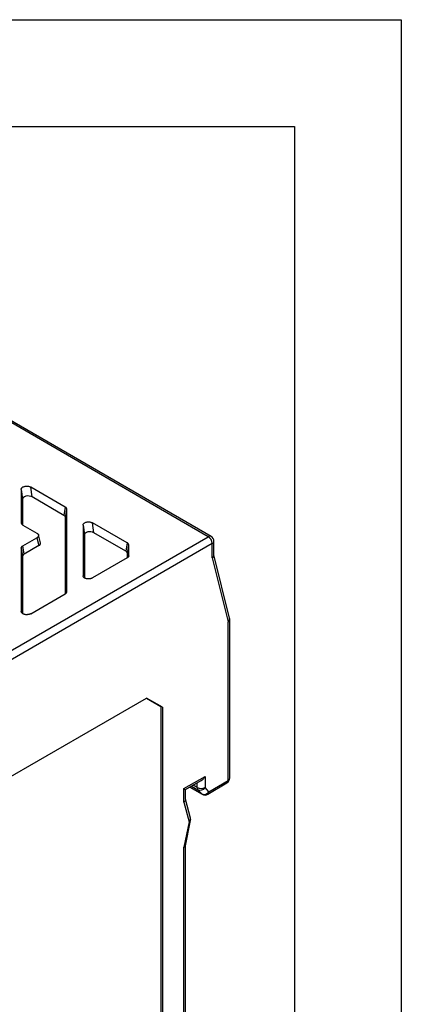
# Model space of a CAD drawing. Header units: millimetres. Extents: x 0 to 314, y 0 to 243.
# Tile 13 of 13: x 289 to 314, y 177 to 243. Entities that reach past the tile are written whole.
import ezdxf

# ---------------------------------------------------------------- set-up
doc = ezdxf.new("R2010")
doc.units = ezdxf.units.MM
doc.header["$LTSCALE"] = 1.125
doc.layers.add('TEXT', color=140, linetype='Continuous', lineweight=25)

msp = doc.modelspace()

# ---------------------------------------------------------------- linework, layer by layer
at = {"color": 7, "linetype": 'Continuous'}
for p, q in [((0.003, 242.891), (314.328, 242.891)), ((314.328, 242.891), (314.328, 0.003))]:
    msp.add_line(p, q, dxfattribs=at)
for p, q in [((301.398, 208.296), (287.358, 216.401)), ((301.585, 208.315), (287.545, 216.42)), ((291.819, 210.274), (289.502, 211.612)), ((289.593, 210.953), (289.502, 211.612)), ((288.868, 211.46), (288.868, 209.226)), ((288.868, 211.46), (288.959, 210.802)), ((291.728, 209.721), (289.593, 210.953)), ((288.959, 210.802), (288.959, 209.089)), ((291.819, 210.274), (291.728, 209.721)), ((291.837, 209.569), (291.928, 210.123)), ((291.837, 204.496), (291.837, 209.569)), ((291.928, 204.632), (291.928, 210.123)), ((288.977, 209.074), (289.919, 208.53)), ((293.008, 209.07), (293.008, 205.685)), ((293.008, 209.07), (293.099, 208.412)), ((295.959, 207.884), (293.642, 209.222)), ((293.733, 208.563), (293.642, 209.222)), ((284.744, 198.682), (301.398, 208.296)), ((288.977, 207.683), (289.919, 208.227)), ((289.919, 208.227), (290.048, 207.696)), ((290.154, 207.877), (290.024, 208.41)), ((293.099, 208.412), (293.099, 205.539)), ((295.868, 207.331), (293.733, 208.563)), ((301.663, 207.837), (285.009, 198.223)), ((289.068, 207.13), (288.977, 207.683)), ((290.048, 207.696), (289.068, 207.13)), ((295.959, 207.884), (295.868, 207.331)), ((295.977, 207.18), (296.068, 207.733)), ((296.068, 207.022), (296.068, 207.733)), ((301.663, 206.88), (301.663, 207.837)), ((301.773, 207.06), (301.773, 207.99)), ((288.868, 207.532), (288.868, 203.295)), ((288.868, 207.532), (288.959, 206.979)), ((288.959, 206.979), (288.959, 203.149)), ((295.977, 206.886), (295.977, 207.18)), ((301.663, 206.88), (302.724, 202.593)), ((302.822, 202.837), (301.773, 207.079)), ((295.959, 206.871), (293.642, 205.533)), ((289.502, 203.143), (291.819, 204.481)), ((302.724, 191.986), (302.724, 202.593)), ((302.833, 192.139), (302.833, 202.747)), ((280.291, 187.701), (297.265, 197.5)), ((297.252, 197.493), (298.216, 196.936)), ((298.331, 196.885), (297.265, 197.5)), ((298.216, 196.936), (298.216, 162.029)), ((298.331, 196.885), (298.216, 196.936)), ((298.331, 196.885), (298.331, 161.973)), ((299.757, 191.437), (301.183, 192.26)), ((299.866, 191.374), (300.918, 191.981)), ((300.653, 191.512), (300.653, 191.828)), ((301.183, 192.26), (301.183, 191.512)), ((301.364, 191.062), (302.648, 191.816)), ((301.44, 191.232), (302.724, 191.986)), ((299.757, 190.525), (299.757, 191.437)), ((299.867, 190.707), (299.867, 191.374)), ((300.151, 191.538), (300.989, 191.06)), ((300.957, 191.084), (300.157, 191.542)), ((300.274, 191.609), (300.7, 191.365)), ((300.653, 191.512), (300.378, 191.669)), ((300.957, 191.084), (300.7, 191.365)), ((301.44, 191.232), (301.183, 191.512)), ((299.757, 190.525), (300.106, 189.221)), ((300.203, 189.471), (299.867, 190.728)), ((300.106, 189.221), (299.757, 187.513)), ((299.861, 187.601), (300.209, 189.299)), ((299.757, 169.007), (299.757, 187.513)), ((299.867, 169.374), (299.867, 187.638))]:
    msp.add_line(p, q)
at = {"flags": 128}
msp.add_lwpolyline([(300.989, 191.06), (300.977, 191.067), (300.957, 191.084)], dxfattribs=at)
for centre, radius, start, end in [((301.508, 208.143), 0.189, 65.69288, 125.61758), ((301.087, 207.81), 0.576, 2.60548, 57.39452), ((301.398, 207.99), 0.375, 360, 60.00269), ((301.585, 208.008), 0.189, 294.37466, 354.3052), ((302.579, 202.794), 0.248, 305.85583, 9.89206), ((302.646, 202.765), 0.189, 294.37466, 354.3052), ((302.458, 202.747), 0.375, 0, 13.89685), ((302.458, 192.139), 0.375, 300.42849, 0), ((302.538, 191.966), 0.186, 306.18481, 6.13477), ((302.646, 192.158), 0.189, 294.37466, 354.3052), ((300.917, 192.025), 0.577, 242.73483, 297.38064), ((300.869, 191.5), 0.216, 176.80667, 218.74219), ((300.855, 191.721), 0.388, 246.49408, 327.54243), ((301.112, 191.44), 0.388, 246.49406, 327.54243), ((301.254, 191.212), 0.186, 306.18481, 6.13477), ((301.175, 191.385), 0.375, 240.26713, 300.42849), ((299.956, 189.423), 0.252, 306.63676, 10.94694), ((300.095, 189.342), 0.121, 275.19494, 339.42362), ((299.841, 189.374), 0.375, 0, 14.99897), ((299.841, 189.374), 0.375, 348.43528, 0)]:
    msp.add_arc(centre, radius, start, end)
for centre, major_axis, ratio, start_param, end_param in [((289.338, 210.791), (0.379, -0.016), 0.602386, 0.856664, 3.167126), ((291.458, 209.568), (0.379, 0.003), 0.5726, 6.27924, 7.056582), ((293.478, 208.401), (0.379, -0.016), 0.602386, 0.856664, 3.167126), ((289.775, 207.847), (0.382, 0), 0.566212, 5.507472, 6.420145), ((289.338, 206.977), (0.379, -0.003), 0.5726, 2.368208, 3.145627), ((295.598, 207.178), (0.379, 0.003), 0.5726, 6.27924, 7.056582)]:
    msp.add_ellipse(centre, major_axis=major_axis, ratio=ratio, start_param=start_param, end_param=end_param)
for points, knots in [([(288.868, 211.46), (288.869, 211.471), (288.87, 211.491), (288.88, 211.521), (288.897, 211.549), (288.921, 211.576), (288.957, 211.608), (289.013, 211.64), (289.092, 211.665), (289.179, 211.679), (289.269, 211.679), (289.355, 211.668), (289.436, 211.646), (289.48, 211.623), (289.502, 211.612)], [0, 0, 0, 0, 0.0602718, 0.1191475, 0.1776935, 0.2369936, 0.298092, 0.3970109, 0.5000988, 0.6009772, 0.7020911, 0.8015684, 0.8991449, 1, 1, 1, 1]), ([(291.928, 210.123), (291.927, 210.132), (291.926, 210.151), (291.916, 210.178), (291.901, 210.205), (291.879, 210.23), (291.852, 210.254), (291.83, 210.267), (291.819, 210.274)], [0, 0, 0, 0, 0.1667693, 0.3334154, 0.5, 0.6665846, 0.8332307, 1, 1, 1, 1]), ([(288.868, 209.226), (288.869, 209.216), (288.87, 209.197), (288.88, 209.17), (288.895, 209.143), (288.917, 209.118), (288.944, 209.095), (288.966, 209.081), (288.977, 209.074)], [0, 0, 0, 0, 0.166769, 0.333415, 0.5, 0.666585, 0.833231, 1, 1, 1, 1]), ([(293.008, 209.07), (293.009, 209.081), (293.01, 209.101), (293.02, 209.131), (293.037, 209.159), (293.061, 209.186), (293.097, 209.218), (293.153, 209.25), (293.232, 209.275), (293.319, 209.289), (293.409, 209.289), (293.495, 209.278), (293.576, 209.256), (293.62, 209.233), (293.642, 209.222)], [0, 0, 0, 0, 0.060272, 0.119148, 0.177693, 0.236994, 0.298092, 0.397011, 0.500099, 0.600977, 0.702091, 0.801568, 0.899145, 1, 1, 1, 1]), ([(289.919, 208.53), (289.931, 208.523), (289.955, 208.508), (289.983, 208.482), (290.006, 208.454), (290.021, 208.425), (290.028, 208.395), (290.028, 208.364), (290.021, 208.334), (290.006, 208.304), (289.983, 208.276), (289.955, 208.25), (289.931, 208.235), (289.919, 208.227)], [0, 0, 0, 0, 0.091343, 0.182426, 0.273306, 0.364042, 0.45469, 0.54531, 0.635958, 0.726694, 0.817574, 0.908657, 1, 1, 1, 1]), ([(288.868, 207.532), (288.869, 207.541), (288.87, 207.56), (288.88, 207.587), (288.898, 207.618), (288.928, 207.652), (288.96, 207.673), (288.977, 207.683)], [0, 0, 0, 0, 0.166383, 0.33216, 0.500202, 0.749618, 1, 1, 1, 1]), ([(296.068, 207.733), (296.067, 207.742), (296.066, 207.761), (296.056, 207.788), (296.041, 207.815), (296.019, 207.84), (295.992, 207.864), (295.97, 207.877), (295.959, 207.884)], [0, 0, 0, 0, 0.166769, 0.333415, 0.5, 0.666585, 0.833231, 1, 1, 1, 1]), ([(296.068, 207.022), (296.067, 207.013), (296.066, 206.994), (296.056, 206.967), (296.038, 206.936), (296.008, 206.902), (295.975, 206.881), (295.959, 206.871)], [0, 0, 0, 0, 0.166382, 0.33216, 0.500204, 0.749619, 1, 1, 1, 1]), ([(301.663, 206.88), (301.683, 206.897), (301.72, 206.927), (301.762, 206.989), (301.769, 207.033), (301.773, 207.06)], [0, 0, 0, 0, 0.311028, 0.582006, 1, 1, 1, 1]), ([(293.642, 205.533), (293.629, 205.526), (293.603, 205.512), (293.559, 205.495), (293.512, 205.482), (293.462, 205.473), (293.398, 205.465), (293.32, 205.466), (293.233, 205.48), (293.154, 205.505), (293.09, 205.542), (293.043, 205.585), (293.013, 205.634), (293.01, 205.667), (293.008, 205.685)], [0, 0, 0, 0, 0.060272, 0.119148, 0.177693, 0.236994, 0.298092, 0.397011, 0.500099, 0.600977, 0.702091, 0.801568, 0.899145, 1, 1, 1, 1]), ([(291.819, 204.481), (291.83, 204.488), (291.852, 204.501), (291.879, 204.525), (291.901, 204.55), (291.916, 204.577), (291.926, 204.604), (291.927, 204.623), (291.928, 204.632)], [0, 0, 0, 0, 0.166769, 0.333415, 0.5, 0.666585, 0.833231, 1, 1, 1, 1]), ([(289.502, 203.143), (289.489, 203.136), (289.463, 203.122), (289.419, 203.105), (289.372, 203.092), (289.322, 203.083), (289.258, 203.075), (289.18, 203.076), (289.093, 203.09), (289.014, 203.115), (288.95, 203.152), (288.903, 203.195), (288.873, 203.244), (288.87, 203.277), (288.868, 203.295)], [0, 0, 0, 0, 0.060272, 0.119148, 0.177693, 0.236994, 0.298092, 0.397011, 0.500099, 0.600977, 0.702091, 0.801568, 0.899145, 1, 1, 1, 1]), ([(300.918, 191.982), (300.921, 191.983), (300.968, 192.006), (301.068, 192.093), (301.14, 192.198), (301.183, 192.26)], [0, 0, 0, 0, 0.029476, 0.425947, 1, 1, 1, 1]), ([(299.757, 191.437), (299.789, 191.418), (299.844, 191.385), (299.87, 191.372), (299.866, 191.374), (299.866, 191.374)], [0, 0, 0, 0, 0.578064, 0.977658, 1, 1, 1, 1]), ([(299.867, 190.707), (299.863, 190.68), (299.856, 190.635), (299.814, 190.573), (299.777, 190.542), (299.757, 190.525)], [0, 0, 0, 0, 0.418833, 0.68937, 1, 1, 1, 1]), ([(299.86, 187.62), (299.857, 187.606), (299.852, 187.579), (299.814, 187.542), (299.777, 187.523), (299.757, 187.513)], [0, 0, 0, 0, 0.3339117, 0.6439789, 1, 1, 1, 1])]:
    msp.add_open_spline(points, degree=3, knots=knots)
at = {"layer": 'TEXT'}
for p, q in [((7.144, 235.744), (307.181, 235.744)), ((307.181, 235.744), (307.181, 7.144))]:
    msp.add_line(p, q, dxfattribs=at)

doc.saveas('drawing.dxf')
